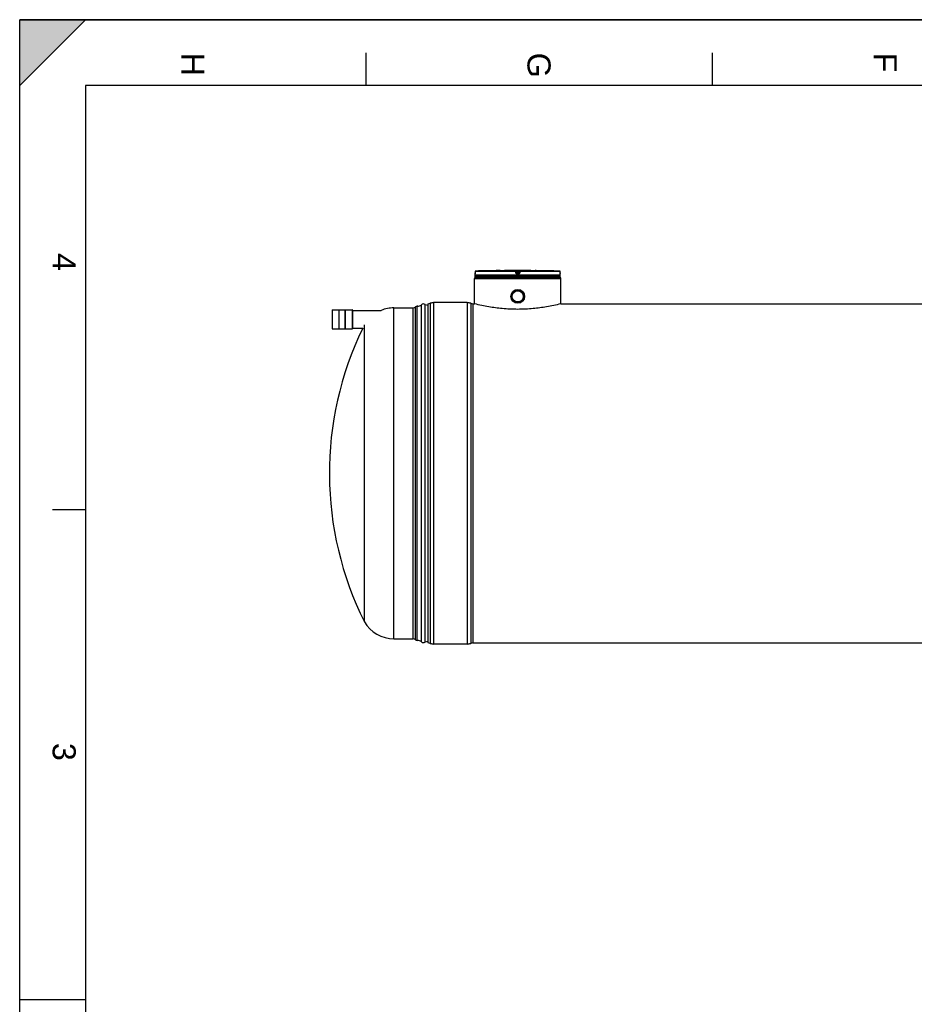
# Model space of a CAD drawing. Header units: millimetres. Extents: x 0 to 420, y 0 to 297.
# Tile 10 of 29: x 0 to 136, y 148 to 297. Entities that reach past the tile are written whole.
import ezdxf

# ---------------------------------------------------------------- set-up
doc = ezdxf.new("R2010")
doc.units = ezdxf.units.MM
doc.header["$LTSCALE"] = 23.1
doc.layers.get('0').update_dxf_attribs({"linetype": 'CONTINUOUS'})
for name, color, linetype in [('01_GLOBAL', 7, 'CONTINUOUS'), ('AXES_REF', 7, 'CONTINUOUS'), ('SURFACES', 7, 'CONTINUOUS')]:
    doc.layers.add(name, color=color, linetype=linetype)
doc.styles.add('TEXTSTYLE_2', font='arial.ttf')

# ---------------------------------------------------------------- blocks, each defined once
blk = doc.blocks.new('MARGEA3_BL0', base_point=(210.000078, 148.5))
at = {"color": 7, "linetype": 'Continuous'}
for p, q in [((10.000078, 297.000001), (0.000078, 287.000001)), ((0.000078, 287.000001), (0.000078, 297.000001)), ((0.000078, 297.000001), (10.000078, 297.000001)), ((10.000078, 297.000001), (0.000078, 287.000001)), ((420.000078, 297.000001), (0.000078, 297.000001)), ((0.000078, 0), (0.000078, 297)), ((0.000078, 296.999914), (420, 296.999914)), ((52.500078, 292.000001), (52.500078, 287.000001)), ((105.000078, 292.000001), (105.000078, 287.000001)), ((10.000078, 287.000001), (10.000078, 10.000001)), ((410.000078, 287.000001), (10.000078, 287.000001)), ((5.000078, 222.750001), (10.000078, 222.750001)), ((0.000078, 148.500001), (10.000078, 148.500001))]:
    blk.add_line(p, q, dxfattribs=at)
blk.add_solid([(10.000078, 297.000001), (0.000078, 287.000001), (0.000078, 297.000001)], dxfattribs=at)
at = {"color": 7, "linetype": 'Continuous', "style": 'TEXTSTYLE_2', "oblique": 0.00001872}
for s, p in [('H', (24.500078, 292.000001)), ('G', (77.000078, 292.000001)), ('F', (129.500078, 292.000001)), ('4', (5.000078, 261.625001)), ('3', (5.000078, 187.375001))]:
    blk.add_text(s, height=3.5, rotation=270, dxfattribs=at).set_placement(p)

msp = doc.modelspace()

# ---------------------------------------------------------------- linework, layer by layer
at = {"color": 7, "linetype": 'Continuous'}
for p, q in [((0, 0), (0, 297)), ((0, 297), (420, 297)), ((69.07, 258.81), (69.06, 258.61)), ((69.06, 258.61), (69.06, 258.6)), ((69.06, 258.6), (69.06, 258.58)), ((69.06, 258.58), (69.06, 258.57)), ((69.06, 258.57), (69.06, 258.56)), ((69.06, 258.56), (69.06, 258.54)), ((69.06, 258.54), (69.06, 258.53)), ((69.06, 258.53), (69.06, 258.52)), ((69.06, 258.52), (69.06, 258.51)), ((69.06, 258.51), (69.06, 258.5)), ((69.06, 258.5), (69.06, 258.5)), ((69.06, 258.29), (69.06, 258.47)), ((69.06, 258.04), (69.06, 258.21)), ((81.98, 258.21), (69.06, 258.21)), ((69.09, 258.21), (69.09, 258.21)), ((72.88, 258.96), (72.71, 258.96)), ((72.88, 258.96), (72.88, 258.96)), ((72.88, 258.96), (72.88, 258.96)), ((78.33, 258.96), (78.16, 258.96)), ((78.16, 258.96), (78.16, 258.96)), ((78.19, 258.96), (78.18, 258.96)), ((78.33, 258.96), (78.19, 258.96)), ((81.94, 258.21), (81.94, 258.21)), ((81.97, 258.61), (81.97, 258.81)), ((81.97, 258.59), (81.97, 258.61)), ((81.97, 258.58), (81.97, 258.6)), ((81.97, 258.56), (81.97, 258.58)), ((81.97, 258.55), (81.97, 258.57)), ((81.97, 258.54), (81.97, 258.55)), ((81.97, 258.53), (81.97, 258.54)), ((81.97, 258.52), (81.97, 258.53)), ((81.97, 258.51), (81.97, 258.52)), ((81.97, 258.49), (81.97, 258.51)), ((81.97, 258.5), (81.97, 258.51)), ((81.97, 258.49), (81.97, 258.5)), ((81.97, 258.49), (81.97, 258.49)), ((81.98, 258.29), (81.98, 258.47)), ((81.98, 258.04), (81.98, 258.21)), ((81.98, 258.04), (69.06, 258.04)), ((69.14, 257.95), (69.14, 258.04)), ((69.14, 257.95), (81.89, 257.95)), ((81.89, 257.95), (81.89, 258.04)), ((61.92, 202.53), (61.92, 253.94)), ((67.87, 254.11), (62.77, 254.11)), ((68.72, 253.94), (68.97, 253.94)), ((69.01, 253.93), (68.97, 253.94)), ((82.06, 253.94), (82.03, 253.93)), ((82.03, 253.93), (82.03, 253.93)), ((82.06, 253.94), (252.27, 253.94)), ((47.39, 252.99), (47.39, 250.17)), ((47.4, 253), (48.44, 253)), ((48.44, 250.12), (48.44, 253.03)), ((48.47, 253.03), (48.44, 253.03)), ((48.47, 250.12), (48.47, 253.03)), ((48.47, 253), (49.37, 253)), ((49.37, 250.12), (49.37, 253.03)), ((49.37, 253.03), (49.4, 253.03)), ((49.4, 250.12), (49.4, 253.03)), ((49.4, 253), (50.44, 253)), ((50.45, 252.99), (50.45, 250.17)), ((50.45, 252.94), (54.81, 252.94)), ((47.4, 250.16), (48.44, 250.16)), ((48.47, 250.12), (48.44, 250.12)), ((48.47, 250.16), (49.37, 250.16)), ((49.37, 250.12), (49.4, 250.12)), ((49.4, 250.16), (50.44, 250.16)), ((50.45, 250.22), (52.02, 250.22)), ((67.87, 202.36), (62.77, 202.36)), ((68.72, 202.53), (265.61, 202.53))]:
    msp.add_line(p, q, dxfattribs=at)
at = {"color": 9, "linetype": 'Continuous'}
for p, q in [((69.07, 258.81), (69.06, 258.61)), ((69.06, 258.61), (69.06, 258.61)), ((69.06, 258.47), (69.06, 258.47)), ((81.98, 258.29), (69.06, 258.29)), ((69.07, 258.81), (69.07, 258.81)), ((75.18, 258.81), (69.07, 258.81)), ((69.09, 258.21), (69.23, 258.21)), ((75.19, 258.89), (69.15, 258.89)), ((70.93, 258.21), (71.16, 258.21)), ((75.21, 258.61), (75.18, 258.81)), ((75.19, 258.89), (75.19, 258.96)), ((75.27, 258.82), (75.27, 258.88)), ((75.29, 258.69), (75.27, 258.88)), ((75.29, 258.62), (75.27, 258.82)), ((75.29, 258.69), (75.29, 258.62)), ((75.29, 258.69), (75.3, 258.69)), ((75.36, 258.96), (75.36, 258.87)), ((75.36, 258.96), (75.52, 258.96)), ((75.38, 258.7), (75.36, 258.87)), ((75.68, 258.87), (75.36, 258.87)), ((75.38, 258.7), (75.38, 258.55)), ((75.65, 258.7), (75.38, 258.7)), ((75.65, 258.62), (75.38, 258.62)), ((75.38, 258.62), (75.38, 258.62)), ((75.52, 258.55), (75.38, 258.55)), ((75.52, 258.47), (75.38, 258.47)), ((75.38, 258.21), (75.65, 258.21)), ((75.52, 258.96), (75.68, 258.96)), ((75.65, 258.55), (75.52, 258.55)), ((75.66, 258.47), (75.52, 258.47)), ((75.68, 258.87), (75.65, 258.7)), ((75.65, 258.55), (75.65, 258.7)), ((75.65, 258.62), (75.65, 258.62)), ((75.68, 258.96), (75.68, 258.87)), ((75.76, 258.88), (75.74, 258.69)), ((75.76, 258.82), (75.74, 258.62)), ((75.74, 258.62), (75.74, 258.69)), ((75.74, 258.69), (75.74, 258.69)), ((75.76, 258.88), (75.76, 258.82)), ((75.85, 258.81), (75.83, 258.61)), ((75.85, 258.96), (75.85, 258.89)), ((81.89, 258.89), (75.85, 258.89)), ((81.97, 258.81), (75.85, 258.81)), ((78.16, 258.96), (78.16, 258.96)), ((81.97, 258.81), (81.97, 258.81)), ((81.97, 258.61), (81.97, 258.81)), ((81.97, 258.61), (81.97, 258.61)), ((81.98, 258.47), (81.97, 258.47)), ((62.24, 254.01), (62.24, 202.47)), ((62.77, 254.11), (62.77, 202.36)), ((67.87, 254.11), (67.87, 202.36)), ((68.39, 254.01), (68.39, 202.47)), ((68.72, 253.94), (68.72, 202.53)), ((47.4, 253), (47.4, 250.16)), ((50.44, 253), (50.44, 250.16))]:
    msp.add_line(p, q, dxfattribs=at)
at = {"color": 7, "linetype": 'Continuous'}
for points in [[(69.06, 258.5), (69.06, 258.49), (69.06, 258.49), (69.06, 258.49), (69.06, 258.48), (69.06, 258.48), (69.06, 258.48), (69.06, 258.48), (69.06, 258.48)], [(72.88, 258.96), (72.81, 258.96), (72.79, 258.96)], [(81.97, 258.48), (81.97, 258.48), (81.97, 258.48), (81.97, 258.48), (81.97, 258.48), (81.97, 258.48), (81.97, 258.48), (81.97, 258.48), (81.97, 258.48), (81.97, 258.49), (81.97, 258.49)]]:
    msp.add_lwpolyline(points, dxfattribs=at)
for radius in [1.05, 0.897]:
    msp.add_circle((75.52, 255.06), radius, dxfattribs=at)
at = {"color": 9, "linetype": 'Continuous'}
for centre, radius, start, end in [((66.16, 258.63), 2.91, 357.8524, 359.726), ((69.15, 258.8), 0.0881, 106.6749, 112.0212), ((69.15, 258.8), 0.0886, 112.0165, 113.769), ((69.15, 258.8), 0.0866, 102.7775, 106.6743), ((69.15, 258.81), 0.0847, 99.3134, 102.7775), ((69.15, 258.81), 0.0808, 91.5404, 99.3514), ((76.24, 251.79), 6.97, 97.1207, 97.4697), ((74.79, 251.79), 6.97, 82.5303, 82.8793), ((81.88, 258.81), 0.0809, 80.773, 88.4616), ((81.88, 258.8), 0.0861, 73.5209, 79.0707), ((81.88, 258.81), 0.0841, 79.0843, 80.8147), ((81.88, 258.8), 0.0884, 65.3471, 71.9745), ((81.88, 258.8), 0.0876, 71.9797, 73.5335), ((81.88, 258.8), 0.0879, 58.802, 65.3574), ((84.92, 258.63), 2.95, 180.2832, 182.0532)]:
    msp.add_arc(centre, radius, start, end, dxfattribs=at)
at = {"color": 7, "linetype": 'Continuous'}
for centre, radius, start, end in [((69.14, 258.47), 0.085, 162.8745, 180), ((69.14, 258.29), 0.085, 180, 235.7356), ((69.15, 258.81), 0.085, 91.4864, 179.6289), ((69.11, 258.21), 0.0221, 148.6217, 180), ((75.52, 13.45), 245.53, 90.6555, 91.4864), ((75.52, 13.45), 245.52, 89.3842, 90.6158), ((75.52, 13.45), 245.52, 88.5136, 89.3445), ((81.88, 258.81), 0.085, 0.4714, 88.5097), ((81.89, 258.29), 0.085, 304.2644, 360), ((81.92, 258.21), 0.0221, 0, 31.3783), ((81.89, 258.47), 0.085, 0, 17.1257), ((61.92, 254.79), 0.85, 270, 292.6199), ((62.77, 252.75), 1.36, 90, 112.6199), ((67.87, 252.75), 1.36, 67.3801, 90), ((68.72, 254.79), 0.85, 247.3801, 270), ((47.4, 252.99), 0.0085, 90, 180), ((50.44, 252.99), 0.0085, 0, 90), ((47.4, 250.17), 0.0085, 180, 270), ((50.44, 250.17), 0.0085, 270, 360), ((61.92, 201.68), 0.85, 67.3801, 90), ((62.77, 203.72), 1.36, 247.3801, 270), ((67.87, 203.72), 1.36, 270, 292.6199), ((68.72, 201.68), 0.85, 90, 112.6199)]:
    msp.add_arc(centre, radius, start, end, dxfattribs=at)
at = {"color": 9, "linetype": 'Continuous'}
for points, knots in [([(69.06, 258.52), (69.06, 258.51), (69.06, 258.49), (69.06, 258.47), (69.06, 258.47)], [0, 0, 0, 0, 0.737028, 1, 1, 1, 1]), ([(69.06, 258.47), (69.06, 258.47), (69.06, 258.47), (69.06, 258.48), (69.06, 258.48)], [0, 0, 0, 0, 0.497733, 1, 1, 1, 1]), ([(75.18, 258.81), (75.18, 258.83), (75.19, 258.85), (75.18, 258.89), (75.19, 258.89)], [0, 0, 0, 0, 0.696676, 1, 1, 1, 1]), ([(75.18, 258.81), (75.2, 258.81), (75.22, 258.82), (75.27, 258.81), (75.27, 258.82)], [0, 0, 0, 0, 0.702669, 1, 1, 1, 1]), ([(75.19, 258.96), (75.19, 258.96), (75.21, 258.95), (75.24, 258.96), (75.3, 258.96), (75.34, 258.96), (75.36, 258.96)], [0, 0, 0, 0, 0.07644, 0.294547, 0.620033, 1, 1, 1, 1]), ([(75.21, 258.61), (75.23, 258.62), (75.25, 258.61), (75.29, 258.63), (75.29, 258.62)], [0, 0, 0, 0, 0.703022, 1, 1, 1, 1]), ([(75.38, 258.47), (75.34, 258.47), (75.25, 258.5), (75.21, 258.57), (75.21, 258.61)], [0, 0, 0, 0, 0.499748, 1, 1, 1, 1]), ([(75.27, 258.88), (75.27, 258.89), (75.32, 258.87), (75.34, 258.88), (75.36, 258.87)], [0, 0, 0, 0, 0.298562, 1, 1, 1, 1]), ([(75.34, 258.7), (75.33, 258.7), (75.32, 258.69), (75.29, 258.7), (75.29, 258.69)], [0, 0, 0, 0, 0.731988, 1, 1, 1, 1]), ([(75.38, 258.47), (75.38, 258.49), (75.38, 258.51), (75.37, 258.54), (75.38, 258.55)], [0, 0, 0, 0, 0.697837, 1, 1, 1, 1]), ([(75.66, 258.47), (75.66, 258.49), (75.65, 258.51), (75.66, 258.54), (75.65, 258.55)], [0, 0, 0, 0, 0.697838, 1, 1, 1, 1]), ([(75.83, 258.61), (75.82, 258.57), (75.78, 258.5), (75.7, 258.47), (75.66, 258.47)], [0, 0, 0, 0, 0.498891, 1, 1, 1, 1]), ([(75.68, 258.96), (75.7, 258.96), (75.74, 258.96), (75.79, 258.96), (75.82, 258.95), (75.85, 258.96), (75.85, 258.96)], [0, 0, 0, 0, 0.379959, 0.703831, 0.922961, 1, 1, 1, 1]), ([(75.68, 258.87), (75.7, 258.88), (75.71, 258.87), (75.76, 258.89), (75.76, 258.88)], [0, 0, 0, 0, 0.693539, 1, 1, 1, 1]), ([(75.74, 258.69), (75.74, 258.7), (75.72, 258.69), (75.71, 258.7), (75.7, 258.7)], [0, 0, 0, 0, 0.268012, 1, 1, 1, 1]), ([(75.83, 258.61), (75.81, 258.62), (75.78, 258.61), (75.74, 258.63), (75.74, 258.62)], [0, 0, 0, 0, 0.703022, 1, 1, 1, 1]), ([(75.85, 258.81), (75.83, 258.81), (75.81, 258.82), (75.76, 258.81), (75.76, 258.82)], [0, 0, 0, 0, 0.702669, 1, 1, 1, 1]), ([(75.85, 258.81), (75.85, 258.83), (75.84, 258.85), (75.85, 258.89), (75.85, 258.89)], [0, 0, 0, 0, 0.696676, 1, 1, 1, 1]), ([(81.97, 258.47), (81.97, 258.47), (81.98, 258.5), (81.97, 258.51), (81.97, 258.52)], [0, 0, 0, 0, 0.262647, 1, 1, 1, 1]), ([(81.97, 258.47), (81.97, 258.47), (81.97, 258.47), (81.97, 258.48), (81.97, 258.48)], [0, 0, 0, 0, 0.497732, 1, 1, 1, 1])]:
    msp.add_open_spline(points, degree=3, knots=knots, dxfattribs=at)
for points in [[(69.07, 258.81), (69.07, 258.84), (69.09, 258.87), (69.12, 258.88)], [(75.19, 258.96), (75.22, 258.96), (75.27, 258.92), (75.27, 258.88)], [(75.19, 258.89), (75.22, 258.89), (75.27, 258.85), (75.27, 258.82)], [(75.38, 258.55), (75.34, 258.55), (75.3, 258.59), (75.29, 258.62)], [(75.74, 258.62), (75.73, 258.59), (75.69, 258.55), (75.65, 258.55)], [(75.85, 258.96), (75.81, 258.96), (75.77, 258.92), (75.76, 258.88)], [(75.76, 258.82), (75.77, 258.85), (75.81, 258.89), (75.85, 258.89)], [(81.97, 258.81), (81.97, 258.83), (81.95, 258.86), (81.93, 258.88)]]:
    msp.add_open_spline(points, degree=3, dxfattribs=at)
at = {"color": 7, "linetype": 'Continuous'}
for points in [[(75.3, 258.69), (75.3, 258.65), (75.34, 258.62), (75.38, 258.62)], [(75.74, 258.69), (75.73, 258.65), (75.69, 258.62), (75.65, 258.62)]]:
    msp.add_open_spline(points, degree=3, dxfattribs=at)
msp.add_open_spline([(82.03, 253.93), (81.33, 253.75), (79.95, 253.46), (77.77, 253.16), (75.52, 253.06), (73.26, 253.16), (71.08, 253.46), (69.71, 253.75), (69.01, 253.93)], degree=3, knots=[0, 0, 0, 0, 0.164972, 0.320722, 0.5, 0.679278, 0.835028, 1, 1, 1, 1], dxfattribs=at)
at = {"layer": '01_GLOBAL', "color": 7, "linetype": 'Continuous'}
for p, q in [((68.97, 253.94), (68.97, 257.78)), ((69.14, 257.95), (81.89, 257.95)), ((82.06, 253.94), (82.06, 257.78))]:
    msp.add_line(p, q, dxfattribs=at)
at = {"layer": '01_GLOBAL', "color": 9, "linetype": 'Continuous'}
msp.add_line((68.97, 257.78), (82.06, 257.78), dxfattribs=at)
at = {"layer": '01_GLOBAL', "color": 7, "linetype": 'Continuous'}
for centre, start, end in [((69.14, 257.78), 90, 180), ((81.89, 257.78), 0, 90)]:
    msp.add_arc(centre, 0.17, start, end, dxfattribs=at)
at = {"layer": 'AXES_REF', "color": 7, "linetype": 'Continuous'}
for radius in [0.892, 0.85]:
    msp.add_circle((75.52, 255.06), radius, dxfattribs=at)
at = {"layer": 'SURFACES', "color": 9, "linetype": 'Continuous'}
for p, q in [((60.92, 202.7), (60.92, 253.78)), ((61.5, 202.63), (61.5, 253.84)), ((56.74, 203.16), (56.74, 253.31)), ((59.65, 203.16), (59.65, 253.31)), ((60.02, 203.01), (60.02, 253.47))]:
    msp.add_line(p, q, dxfattribs=at)
at = {"layer": 'SURFACES', "color": 7, "linetype": 'Continuous'}
for p, q in [((56.74, 253.31), (59.65, 253.31)), ((60.29, 202.91), (60.29, 253.57)), ((60.35, 253.56), (60.29, 253.57)), ((52.28, 205.74), (52.28, 250.74)), ((56.74, 203.16), (59.65, 203.16)), ((60.35, 202.91), (60.29, 202.91))]:
    msp.add_line(p, q, dxfattribs=at)
for centre, radius, start, end in [((60.35, 254.41), 0.85, 269.6437, 311.6473), ((61.26, 253.4), 0.51, 61.045, 131.6401), ((61.92, 254.59), 0.85, 241.045, 270), ((56.74, 248.16), 5.15, 90, 111.9598), ((59.65, 253.82), 0.51, 270, 315.573), ((60.26, 253.23), 0.34, 85.5608, 135.573), ((97.25, 228.24), 50.29, 154.0797, 206.5821), ((56.74, 208.31), 5.15, 210.0318, 270), ((59.65, 202.65), 0.51, 44.427, 90), ((60.26, 203.25), 0.34, 224.427, 274.4392), ((60.35, 202.06), 0.85, 48.3527, 90.3563), ((61.26, 203.08), 0.51, 228.3599, 298.955), ((61.92, 201.89), 0.85, 90, 118.955)]:
    msp.add_arc(centre, radius, start, end, dxfattribs=at)

# ---------------------------------------------------------------- block references
at = {"color": 7, "linetype": 'Continuous'}
msp.add_blockref('MARGEA3_BL0', (210, 148.5), dxfattribs=at)

doc.saveas('drawing.dxf')
